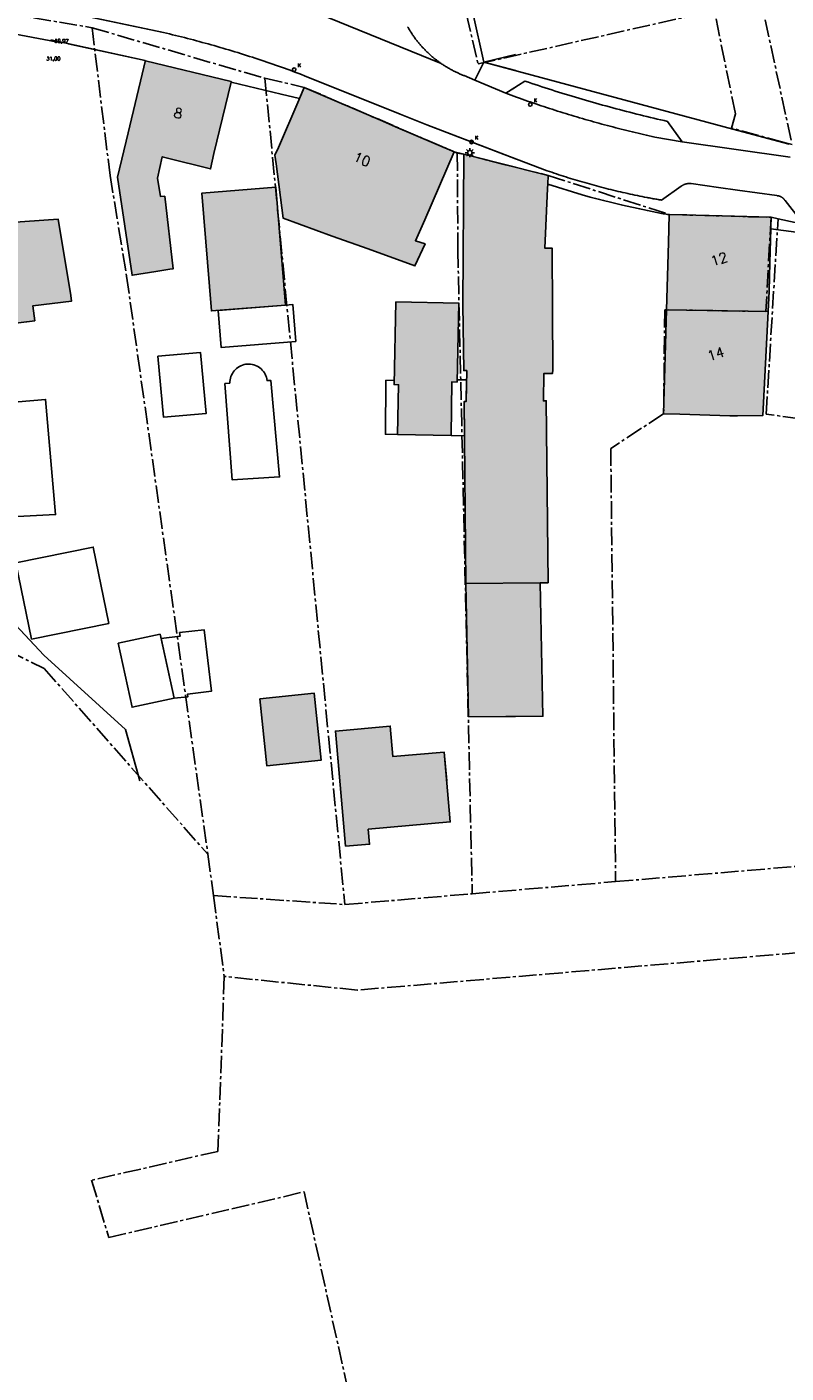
# Model space of a CAD drawing. Header units: metres. Extents: x 202952 to 203755, y 348879 to 349702.
# Tile 69 of 82: x 203400 to 203462, y 349247 to 349356. Entities that reach past the tile are written whole.
import ezdxf
from ezdxf.enums import TextEntityAlignment as Align

# ---------------------------------------------------------------- set-up
doc = ezdxf.new("R2010")
doc.units = ezdxf.units.M
doc.linetypes.add('1-200 CENTER', pattern=[4.28625, 2.8575, -0.47625, 0.47625, -0.47625])
for name, color, linetype in [('bgt.onbegroeidterreindeel', 252, 'Continuous'), ('PH-BEST-BEBOUWING', 1, 'Continuous'), ('PH-BEST-BEBOUWING-ARCERING', 254, 'Continuous'), ('PH-BEST-BEGROEIIING', 252, 'Continuous'), ('PH-BEST-HUISNUMMER', 7, 'Continuous'), ('PH-BEST-KADASTRALE-GRENS', 240, '1-200 CENTER'), ('PH-BEST-KOLK', 8, 'Continuous'), ('PH-BEST-LICHTMAST-HANDHAVENB', 6, 'Continuous'), ('PH-BEST-WEGDEEL', 253, 'Continuous'), ('PH-INM-HOOGTE', 20, 'Continuous'), ('PH-INM-HOOGTEPUNT', 20, 'Continuous'), ('PH-INM-KANTVERHARDING', 253, 'Continuous')]:
    doc.layers.add(name, color=color, linetype=linetype)
doc.styles.add('ISO', font='ISO')
doc.styles.add('ROMANS', font='romans.shx')

# ---------------------------------------------------------------- blocks, each defined once
blk = doc.blocks.new('*U18')
blk.add_circle((0, 0), 0.142)
at = {"ltscale": 0.05, "style": 'ROMANS'}
blk.add_text('K', height=0.3, dxfattribs=at).set_placement((0.28, 0.19))
blk = doc.blocks.new('Lichtmast 2')
at = {"flags": 128}
for points in [[(-0.5, 0), (-0.25, 0)], [(-0.35, 0.35), (-0.18, 0.18)], [(0, 0.25), (0, 0.5)], [(0.18, 0.18), (0.35, 0.35)], [(0.25, 0), (0.5, 0)], [(-0.35, -0.35), (-0.18, -0.18)], [(0, -0.5), (0, -0.25)], [(0.18, -0.18), (0.35, -0.35)]]:
    blk.add_lwpolyline(points, dxfattribs=at)
blk.add_circle((0, 0), 0.25)
blk = doc.blocks.new('MARKER', base_point=(45, 10))
at = {"color": 0}
for radius in [0.35, 0.25]:
    blk.add_circle((45, 10), radius, dxfattribs=at)
at = {"color": 0, "style": 'ISO'}
blk.add_attdef('MARKER', (45.6, 10), '', height=0.9, dxfattribs=at)

msp = doc.modelspace()

# ---------------------------------------------------------------- hatches: boundary and pattern name
at = {"layer": 'PH-BEST-BEBOUWING-ARCERING'}
for points in [[(203407.703, 349344.077), (203408.58, 349347.66), (203409.86, 349352.991), (203409.967, 349353.434), (203409.98, 349353.49), (203416.94, 349351.82), (203416.926, 349351.762), (203415.54, 349345.99), (203415.269, 349344.732), (203411.657, 349345.639), (203411.345, 349345.717), (203410.948, 349343.989), (203411.199, 349342.507), (203411.545, 349342.519), (203412.237, 349336.632), (203411.953, 349336.594), (203410.835, 349336.419), (203408.945, 349336.124), (203408.895, 349336.116)], [(203391.944, 349347.702), (203391.703, 349351.143), (203391.64, 349352.04), (203392.528, 349352.102), (203398.89, 349352.55), (203399.208, 349348.011), (203398.112, 349347.933), (203398.647, 349340.351), (203402.916, 349340.652), (203403.92, 349334.473), (203403.994, 349334.022), (203400.858, 349333.643), (203401.005, 349332.42), (203393.677, 349331.534), (203393.529, 349332.757), (203393.166, 349336.038), (203392.131, 349345.409), (203392.06, 349346.05)], [(203432.639, 349340.605), (203431.889, 349338.914), (203432.666, 349338.656), (203431.845, 349336.862), (203428.044, 349338.24), (203425.141, 349339.292), (203421.166, 349340.733), (203420.583, 349345.135), (203420.49, 349345.84), (203420.764, 349346.477), (203422.414, 349350.314), (203422.471, 349350.447), (203422.86, 349351.35), (203429.252, 349348.595), (203430.27, 349348.156), (203433.554, 349346.742), (203435.02, 349346.11)], [(203421.331, 349333.692), (203415.331, 349333.212), (203414.566, 349342.774), (203420.565, 349343.254)], [(203430.154, 349327.238), (203430.295, 349333.944), (203435.392, 349333.837), (203435.257, 349327.444), (203434.834, 349327.453), (203434.784, 349323.106), (203430.435, 349323.198), (203430.52, 349327.23)], [(203419.268, 349301.768), (203423.662, 349302.228), (203424.233, 349296.769), (203419.84, 349296.309)]]:
    msp.add_hatch(color=256, dxfattribs=at).paths.add_polyline_path(points, flags=17)
for points in [[(203442.496, 349325.927), (203442.266, 349325.921), (203442.304, 349328.143), (203443.008, 349328.144), (203443.017, 349328.438), (203443.013, 349333.289), (203442.965, 349338.31), (203442.38, 349338.32), (203442.601, 349343.145), (203442.617, 349343.488), (203442.65, 349344.21), (203441.583, 349344.477), (203435.82, 349345.92), (203435.731, 349333.713), (203435.808, 349328.381), (203436.043, 349328.383), (203435.991, 349325.86), (203435.832, 349325.862), (203435.976, 349311.104), (203442.014, 349311.163), (203442.639, 349311.169)], [(203435.976, 349311.104), (203435.832, 349325.862), (203435.991, 349325.86), (203436.043, 349328.383), (203435.808, 349328.381), (203435.731, 349333.713), (203435.82, 349345.92), (203441.583, 349344.477), (203442.65, 349344.21), (203442.617, 349343.488), (203442.601, 349343.145), (203442.38, 349338.32), (203442.965, 349338.31), (203443.013, 349333.289), (203443.017, 349328.438), (203443.008, 349328.144), (203442.304, 349328.143), (203442.266, 349325.921), (203442.496, 349325.927), (203442.639, 349311.169), (203442.014, 349311.163)], [(203452.26, 349333.303), (203452.416, 349338.774), (203452.479, 349341.007), (203452.48, 349341.04), (203455.709, 349340.95), (203457.76, 349340.893), (203460.74, 349340.81), (203460.717, 349340.001), (203460.714, 349339.885), (203460.636, 349337.14), (203460.57, 349334.81), (203460.49, 349333.172)], [(203430.154, 349327.238), (203430.295, 349333.944), (203435.392, 349333.837), (203435.257, 349327.444), (203434.834, 349327.453), (203434.784, 349323.106), (203430.435, 349323.198), (203430.52, 349327.23)], [(203458.02, 349324.7), (203457.383, 349324.718), (203453.34, 349324.833), (203452.02, 349324.87), (203452.26, 349333.303), (203460.49, 349333.172), (203460.079, 349324.739)], [(203442.014, 349311.163), (203435.976, 349311.104), (203436.192, 349300.308), (203442.229, 349300.344)], [(203442.014, 349311.163), (203442.229, 349300.344), (203436.192, 349300.308), (203435.976, 349311.104)], [(203419.268, 349301.768), (203423.662, 349302.228), (203424.233, 349296.769), (203419.84, 349296.309)], [(203434.213, 349297.436), (203430.053, 349297.068), (203429.835, 349299.54), (203425.392, 349299.147), (203426.219, 349289.795), (203428.17, 349289.968), (203428.063, 349291.184), (203434.714, 349291.772)], [(203426.219, 349289.795), (203425.392, 349299.147), (203429.835, 349299.54), (203430.053, 349297.068), (203434.213, 349297.436), (203434.714, 349291.772), (203428.063, 349291.184), (203428.17, 349289.968)]]:
    msp.add_hatch(color=256, dxfattribs=at).paths.add_polyline_path(points)

# ---------------------------------------------------------------- linework, layer by layer
at = {"layer": 'bgt.onbegroeidterreindeel'}
for p, q in [((203402.916, 349340.652), (203402.791, 349340.643)), ((203403.92, 349334.473), (203402.916, 349340.652)), ((203403.994, 349334.022), (203403.92, 349334.473)), ((203400.858, 349333.643), (203403.994, 349334.022)), ((203401.005, 349332.42), (203400.858, 349333.643)), ((203393.677, 349331.534), (203401.005, 349332.42)), ((203401.735, 349305.285), (203395.179, 349312.305)), ((203408.357, 349299.259), (203401.735, 349305.285)), ((203409.541, 349295.104), (203408.357, 349299.259))]:
    msp.add_line(p, q, dxfattribs=at)
for points in [[(203403.719, 349354.887), (203409.949, 349353.534), (203409.98, 349353.49), (203409.967, 349353.434), (203409.86, 349352.991), (203408.58, 349347.66), (203407.703, 349344.077), (203408.895, 349336.116), (203408.945, 349336.124), (203410.835, 349336.419), (203411.953, 349336.594), (203412.237, 349336.632), (203411.545, 349342.519), (203411.199, 349342.507), (203410.948, 349343.989), (203411.345, 349345.717), (203411.657, 349345.639), (203415.269, 349344.732), (203415.54, 349345.99), (203416.926, 349351.762), (203420.991, 349350.793), (203422.471, 349350.447), (203422.414, 349350.314), (203420.764, 349346.477), (203420.49, 349345.84), (203420.583, 349345.135), (203421.166, 349340.733), (203425.141, 349339.292), (203428.044, 349338.24), (203431.845, 349336.862), (203432.666, 349338.656), (203431.889, 349338.914), (203432.639, 349340.605), (203435.02, 349346.11), (203435.82, 349345.92), (203435.731, 349333.713), (203435.808, 349328.381), (203436.043, 349328.383), (203435.991, 349325.86), (203435.832, 349325.862), (203435.976, 349311.104), (203436.192, 349300.308), (203440, 349300.331)], [(203395.179, 349312.305), (203401.735, 349305.285), (203408.357, 349299.259), (203409.541, 349295.104)], [(203434.419, 349295.104), (203434.213, 349297.436), (203430.053, 349297.068), (203429.835, 349299.54), (203425.392, 349299.147), (203425.75, 349295.104)]]:
    msp.add_lwpolyline(points, dxfattribs=at)
for points in [[(203421.331, 349333.692), (203420.565, 349343.254), (203414.566, 349342.774), (203415.331, 349333.212), (203421.331, 349333.692)], [(203430.154, 349327.238), (203430.52, 349327.23), (203430.435, 349323.198), (203434.784, 349323.106), (203434.834, 349327.453), (203435.257, 349327.444), (203435.392, 349333.837), (203430.295, 349333.944), (203430.154, 349327.238)], [(203416.839, 349327.357), (203416.434, 349327.322), (203417.015, 349319.53), (203420.859, 349319.759), (203420.154, 349327.587), (203419.854, 349327.569), (203419.832, 349327.703), (203419.798, 349327.834), (203419.753, 349327.962), (203419.697, 349328.085), (203419.629, 349328.203), (203419.551, 349328.314), (203419.464, 349328.418), (203419.368, 349328.513), (203419.263, 349328.6), (203419.152, 349328.677), (203419.033, 349328.743), (203418.91, 349328.799), (203418.782, 349328.843), (203418.65, 349328.876), (203418.516, 349328.897), (203418.381, 349328.905), (203418.245, 349328.902), (203418.11, 349328.886), (203417.978, 349328.859), (203417.848, 349328.819), (203417.722, 349328.769), (203417.601, 349328.707), (203417.487, 349328.634), (203417.379, 349328.552), (203417.279, 349328.46), (203417.188, 349328.36), (203417.106, 349328.252), (203417.034, 349328.137), (203416.973, 349328.016), (203416.923, 349327.89), (203416.884, 349327.76), (203416.857, 349327.627), (203416.842, 349327.493), (203416.839, 349327.357)], [(203398.391, 349325.725), (203399.096, 349316.522), (203402.692, 349316.698), (203401.881, 349326.042), (203398.391, 349325.725)], [(203419.268, 349301.768), (203419.84, 349296.309), (203424.233, 349296.769), (203423.662, 349302.228), (203419.268, 349301.768)]]:
    msp.add_lwpolyline(points, close=True, dxfattribs=at)
at = {"layer": 'PH-BEST-BEBOUWING'}
for points in [[(203407.703, 349344.077), (203408.58, 349347.66), (203409.86, 349352.991), (203409.967, 349353.434), (203409.98, 349353.49), (203416.94, 349351.82), (203416.926, 349351.762), (203415.54, 349345.99), (203415.269, 349344.732), (203411.657, 349345.639), (203411.345, 349345.717), (203410.948, 349343.989), (203411.199, 349342.507), (203411.545, 349342.519), (203412.237, 349336.632), (203411.953, 349336.594), (203410.835, 349336.419), (203408.945, 349336.124), (203408.895, 349336.116), (203407.703, 349344.077)], [(203391.944, 349347.702), (203391.703, 349351.143), (203391.64, 349352.04), (203392.528, 349352.102), (203398.89, 349352.55), (203399.208, 349348.011), (203398.112, 349347.933), (203398.647, 349340.351), (203402.916, 349340.652), (203403.92, 349334.473), (203403.994, 349334.022), (203400.858, 349333.643), (203401.005, 349332.42), (203393.677, 349331.534), (203393.529, 349332.757), (203393.166, 349336.038), (203392.131, 349345.409), (203392.06, 349346.05), (203391.944, 349347.702)], [(203432.639, 349340.605), (203431.889, 349338.914), (203432.666, 349338.656), (203431.845, 349336.862), (203428.044, 349338.24), (203425.141, 349339.292), (203421.166, 349340.733), (203420.583, 349345.135), (203420.49, 349345.84), (203420.764, 349346.477), (203422.414, 349350.314), (203422.471, 349350.447), (203422.86, 349351.35), (203429.252, 349348.595), (203430.27, 349348.156), (203433.554, 349346.742), (203435.02, 349346.11), (203432.639, 349340.605)], [(203435.976, 349311.104), (203435.832, 349325.862), (203435.991, 349325.86), (203436.043, 349328.383), (203435.808, 349328.381), (203435.731, 349333.713), (203435.82, 349345.92), (203441.583, 349344.477), (203442.65, 349344.21), (203442.617, 349343.488), (203442.601, 349343.145), (203442.38, 349338.32), (203442.965, 349338.31), (203443.013, 349333.289), (203443.017, 349328.438), (203443.008, 349328.144), (203442.304, 349328.143), (203442.266, 349325.921), (203442.496, 349325.927), (203442.639, 349311.169), (203442.014, 349311.163), (203435.976, 349311.104)], [(203435.976, 349311.104), (203435.832, 349325.862), (203435.991, 349325.86), (203436.043, 349328.383), (203435.808, 349328.381), (203435.731, 349333.713), (203435.82, 349345.92), (203441.583, 349344.477), (203442.65, 349344.21), (203442.617, 349343.488), (203442.601, 349343.145), (203442.38, 349338.32), (203442.965, 349338.31), (203443.013, 349333.289), (203443.017, 349328.438), (203443.008, 349328.144), (203442.304, 349328.143), (203442.266, 349325.921), (203442.496, 349325.927), (203442.639, 349311.169), (203442.014, 349311.163), (203435.976, 349311.104)], [(203421.331, 349333.692), (203415.331, 349333.212), (203414.566, 349342.774), (203420.565, 349343.254), (203421.331, 349333.692)], [(203452.26, 349333.303), (203452.416, 349338.774), (203452.479, 349341.007), (203452.48, 349341.04), (203455.709, 349340.95), (203457.76, 349340.893), (203460.74, 349340.81), (203460.717, 349340.001), (203460.714, 349339.885), (203460.636, 349337.14), (203460.57, 349334.81), (203460.49, 349333.172), (203452.26, 349333.303)], [(203415.878, 349333.256), (203421.331, 349333.692), (203421.929, 349333.74), (203422.169, 349330.742), (203416.118, 349330.258), (203415.878, 349333.256)], [(203430.154, 349327.238), (203430.295, 349333.944), (203435.392, 349333.837), (203435.257, 349327.444), (203434.834, 349327.453), (203434.784, 349323.106), (203430.435, 349323.198), (203430.52, 349327.23), (203430.154, 349327.238)], [(203430.154, 349327.238), (203430.295, 349333.944), (203435.392, 349333.837), (203435.257, 349327.444), (203434.834, 349327.453), (203434.784, 349323.106), (203430.435, 349323.198), (203430.52, 349327.23), (203430.154, 349327.238)], [(203458.02, 349324.7), (203457.383, 349324.718), (203453.34, 349324.833), (203452.02, 349324.87), (203452.26, 349333.303), (203460.49, 349333.172), (203460.079, 349324.739), (203458.02, 349324.7)], [(203411.001, 349329.552), (203414.441, 349329.856), (203414.897, 349324.898), (203411.457, 349324.594), (203411.001, 349329.552)], [(203416.839, 349327.357), (203416.842, 349327.493), (203416.857, 349327.627), (203416.884, 349327.76), (203416.923, 349327.89), (203416.973, 349328.016), (203417.034, 349328.137), (203417.106, 349328.252), (203417.188, 349328.36), (203417.279, 349328.46), (203417.379, 349328.552), (203417.487, 349328.634), (203417.601, 349328.707), (203417.722, 349328.769), (203417.848, 349328.819), (203417.978, 349328.859), (203418.11, 349328.886), (203418.245, 349328.902), (203418.381, 349328.905), (203418.516, 349328.897), (203418.65, 349328.876), (203418.782, 349328.843), (203418.91, 349328.799), (203419.033, 349328.743), (203419.152, 349328.677), (203419.263, 349328.6), (203419.368, 349328.513), (203419.464, 349328.418), (203419.551, 349328.314), (203419.629, 349328.203), (203419.697, 349328.085), (203419.753, 349327.962), (203419.798, 349327.834), (203419.832, 349327.703), (203419.854, 349327.569), (203420.154, 349327.587), (203420.859, 349319.759), (203417.015, 349319.53), (203416.434, 349327.322), (203416.839, 349327.357)], [(203430.161, 349327.592), (203430.154, 349327.238), (203430.52, 349327.23), (203430.435, 349323.198), (203429.455, 349323.219), (203429.48, 349327.583), (203430.161, 349327.592)], [(203434.784, 349323.106), (203434.834, 349327.453), (203435.257, 349327.444), (203435.261, 349327.624), (203436.027, 349327.618), (203435.991, 349325.86), (203435.832, 349325.862), (203435.859, 349323.085), (203434.784, 349323.106)], [(203398.391, 349325.725), (203401.881, 349326.042), (203402.692, 349316.698), (203399.096, 349316.522), (203398.391, 349325.725)], [(203399.481, 349312.792), (203405.744, 349314.07), (203407.008, 349307.877), (203400.744, 349306.599), (203399.481, 349312.792)], [(203442.014, 349311.163), (203442.229, 349300.344), (203436.192, 349300.308), (203435.976, 349311.104), (203442.014, 349311.163)], [(203442.014, 349311.163), (203442.229, 349300.344), (203436.192, 349300.308), (203435.976, 349311.104), (203442.014, 349311.163)], [(203407.772, 349306.259), (203411.176, 349307), (203412.304, 349301.817), (203408.9, 349301.076), (203407.772, 349306.259)], [(203411.253, 349306.647), (203412.806, 349306.841), (203412.759, 349307.127), (203414.736, 349307.361), (203415.349, 349302.379), (203413.39, 349302.13), (203413.414, 349301.918), (203412.304, 349301.817), (203411.253, 349306.647)], [(203419.268, 349301.768), (203423.662, 349302.228), (203424.233, 349296.769), (203419.84, 349296.309), (203419.268, 349301.768)], [(203419.268, 349301.768), (203423.662, 349302.228), (203424.233, 349296.769), (203419.84, 349296.309), (203419.268, 349301.768)], [(203426.219, 349289.795), (203425.392, 349299.147), (203429.835, 349299.54), (203430.053, 349297.068), (203434.213, 349297.436), (203434.714, 349291.772), (203428.063, 349291.184), (203428.17, 349289.968), (203426.219, 349289.795)], [(203426.219, 349289.795), (203425.392, 349299.147), (203429.835, 349299.54), (203430.053, 349297.068), (203434.213, 349297.436), (203434.714, 349291.772), (203428.063, 349291.184), (203428.17, 349289.968), (203426.219, 349289.795)]]:
    msp.add_lwpolyline(points, close=True, dxfattribs=at)
at = {"layer": 'PH-BEST-BEGROEIIING'}
msp.add_lwpolyline([(203440, 349352.704), (203437.43, 349353.393), (203440, 349354.004)], dxfattribs=at)
at = {"layer": 'PH-BEST-KADASTRALE-GRENS', "ltscale": 0.5}
for p, q in [((203462.365, 349347.059), (203459.906, 349358.431)), ((203436.023, 349357.264), (203436.97, 349353.251)), ((203436.97, 349353.251), (203456.132, 349357.578)), ((203405.648, 349356.188), (203419.675, 349352.082)), ((203419.675, 349352.082), (203426.156, 349285.073)), ((203419.675, 349352.082), (203426.156, 349285.073)), ((203461.783, 349346.883), (203462.442, 349346.702)), ((203460.74, 349340.81), (203461.297, 349340.685)), ((203415.047, 349289.145), (203415.497, 349285.8)), ((203415.047, 349289.145), (203415.497, 349285.8)), ((203448.121, 349286.928), (203465.123, 349288.364)), ((203436.493, 349285.945), (203448.121, 349286.928)), ((203436.493, 349285.945), (203448.121, 349286.928)), ((203415.497, 349285.8), (203426.156, 349285.073)), ((203415.497, 349285.8), (203426.156, 349285.073)), ((203415.497, 349285.8), (203416.378, 349279.238)), ((203426.156, 349285.073), (203436.493, 349285.945)), ((203426.156, 349285.073), (203436.493, 349285.945))]:
    msp.add_line(p, q, dxfattribs=at)
for points in [[(203390.907, 349357.521), (203398.791, 349357.343), (203405.648, 349356.188)], [(203461.783, 349346.883), (203457.533, 349348.047), (203457.837, 349349.207), (203456.132, 349357.578)], [(203405.648, 349356.188), (203407.112, 349344.212), (203408.456, 349336.048), (203415.047, 349289.145)], [(203405.648, 349356.188), (203407.112, 349344.212), (203408.456, 349336.048), (203415.047, 349289.145)], [(203419.675, 349352.082), (203422.86, 349351.35), (203435.282, 349346.011)], [(203435.282, 349346.011), (203435.322, 349338.148), (203436.493, 349285.945)], [(203435.282, 349346.011), (203435.322, 349338.148), (203436.493, 349285.945)], [(203435.282, 349346.011), (203435.82, 349345.92), (203442.65, 349344.21), (203452.48, 349341.04), (203460.74, 349340.81)], [(203460.74, 349340.81), (203460.308, 349333.175), (203452.109, 349333.305), (203452.02, 349324.87), (203447.728, 349322.07), (203448.121, 349286.928)], [(203465.123, 349288.364), (203465.238, 349324.175), (203460.339, 349324.85), (203461.297, 349340.685)], [(203461.297, 349340.685), (203474.732, 349337.908), (203480.157, 349337.011)], [(203396.868, 349306.632), (203401.777, 349304.211), (203415.047, 349289.145)], [(203396.868, 349306.632), (203401.777, 349304.211), (203415.047, 349289.145)], [(203415.657, 349219.206), (203427.1, 349221.214), (203474.873, 349231.286), (203492.717, 349236.157), (203489.664, 349239.188), (203485.896, 349249.483), (203471.94, 349280.344), (203465.186, 349281.357), (203427.182, 349278.132), (203416.378, 349279.238)], [(203416.378, 349279.238), (203415.865, 349265.054), (203405.62, 349262.708), (203407.011, 349258.066)], [(203407.011, 349258.066), (203417.004, 349260.386), (203422.859, 349261.778), (203431.311, 349223.511), (203425.711, 349222.164), (203415.501, 349220.002)]]:
    msp.add_lwpolyline(points, dxfattribs=at)
at = {"layer": 'PH-BEST-WEGDEEL'}
for points in [[(203431.249, 349356.271), (203431.284, 349356.21), (203431.319, 349356.149), (203431.355, 349356.088), (203431.391, 349356.028), (203431.427, 349355.968), (203431.464, 349355.908), (203431.502, 349355.848), (203431.54, 349355.789), (203431.579, 349355.73), (203431.618, 349355.671), (203431.657, 349355.613), (203431.697, 349355.555), (203431.737, 349355.497), (203431.778, 349355.44), (203431.819, 349355.383), (203431.861, 349355.326), (203431.903, 349355.27), (203431.946, 349355.214), (203431.989, 349355.158), (203432.032, 349355.102), (203432.076, 349355.047), (203432.12, 349354.992), (203432.165, 349354.938), (203432.21, 349354.884), (203432.256, 349354.83), (203432.302, 349354.777), (203432.348, 349354.724), (203432.395, 349354.671), (203432.442, 349354.619), (203432.49, 349354.567), (203432.538, 349354.516), (203432.587, 349354.465), (203432.636, 349354.414), (203432.685, 349354.364), (203432.735, 349354.314), (203432.785, 349354.264), (203432.835, 349354.215), (203432.886, 349354.166), (203432.937, 349354.118), (203432.989, 349354.07), (203433.041, 349354.023), (203433.093, 349353.976), (203433.146, 349353.929), (203433.199, 349353.883), (203433.252, 349353.837), (203433.306, 349353.791), (203433.36, 349353.746), (203433.415, 349353.702), (203433.47, 349353.658), (203433.525, 349353.614), (203433.58, 349353.571), (203433.636, 349353.528), (203433.692, 349353.486), (203433.749, 349353.444), (203433.806, 349353.402), (203433.863, 349353.361), (203433.921, 349353.32), (203433.979, 349353.28), (203421.538, 349358.333)], [(203421.538, 349358.333), (203433.979, 349353.28), (203434.037, 349353.241), (203434.095, 349353.202), (203434.154, 349353.163), (203434.213, 349353.125), (203434.272, 349353.087), (203434.332, 349353.049), (203434.392, 349353.012), (203434.452, 349352.976), (203434.513, 349352.94), (203434.574, 349352.905), (203434.635, 349352.87), (203434.696, 349352.835), (203434.758, 349352.801), (203434.82, 349352.767), (203434.882, 349352.734), (203434.944, 349352.701), (203435.007, 349352.669), (203435.07, 349352.638), (203435.134, 349352.607), (203435.197, 349352.577), (203435.261, 349352.547), (203435.325, 349352.517), (203435.389, 349352.488), (203435.453, 349352.459), (203435.518, 349352.431), (203435.583, 349352.404), (203435.648, 349352.377), (203435.713, 349352.351), (203435.778, 349352.325), (203435.844, 349352.299), (203436.692, 349351.938), (203439.215, 349350.866), (203439.435, 349350.786), (203439.654, 349350.706), (203439.874, 349350.627), (203440, 349350.582)], [(203421.538, 349358.333), (203433.979, 349353.28), (203434.037, 349353.241), (203434.095, 349353.202), (203434.154, 349353.163), (203434.213, 349353.125), (203434.272, 349353.087), (203434.332, 349353.049), (203434.392, 349353.012), (203434.452, 349352.976), (203434.513, 349352.94), (203434.574, 349352.905), (203434.635, 349352.87), (203434.696, 349352.835), (203434.758, 349352.801), (203434.82, 349352.767), (203434.882, 349352.734), (203434.944, 349352.701), (203435.007, 349352.669), (203435.07, 349352.638), (203435.134, 349352.607), (203435.197, 349352.577), (203435.261, 349352.547), (203435.325, 349352.517), (203435.389, 349352.488), (203435.453, 349352.459), (203435.518, 349352.431), (203435.583, 349352.404), (203435.648, 349352.377), (203435.713, 349352.351), (203435.778, 349352.325), (203435.844, 349352.299), (203436.692, 349351.938), (203439.215, 349350.866), (203439.435, 349350.786), (203439.654, 349350.706), (203439.874, 349350.627), (203440.094, 349350.548), (203440.314, 349350.47), (203440.534, 349350.392), (203440.755, 349350.315), (203440.975, 349350.239), (203441.196, 349350.163), (203441.417, 349350.088), (203441.639, 349350.013), (203441.86, 349349.938), (203442.082, 349349.864), (203442.304, 349349.791), (203442.526, 349349.718), (203442.748, 349349.646), (203442.97, 349349.574), (203443.193, 349349.503), (203443.415, 349349.432), (203443.638, 349349.362), (203443.861, 349349.293), (203444.084, 349349.224), (203444.307, 349349.156), (203444.531, 349349.088), (203444.755, 349349.02), (203444.979, 349348.953), (203445.203, 349348.887), (203445.427, 349348.821), (203445.651, 349348.756), (203445.876, 349348.692), (203446.1, 349348.628), (203446.325, 349348.564), (203446.55, 349348.501), (203446.775, 349348.439), (203447, 349348.377), (203447.226, 349348.316), (203447.452, 349348.255), (203447.677, 349348.195), (203447.903, 349348.135), (203448.129, 349348.076), (203448.356, 349348.017), (203448.582, 349347.959), (203448.809, 349347.901), (203449.035, 349347.844), (203449.262, 349347.788), (203449.489, 349347.732), (203449.716, 349347.677), (203449.943, 349347.623), (203450.17, 349347.569), (203450.398, 349347.515), (203450.625, 349347.462), (203450.853, 349347.409), (203451.08, 349347.357), (203451.308, 349347.306), (203453.51, 349346.929), (203462.271, 349345.692)], [(203402.692, 349357.636), (203411.452, 349355.796), (203411.695, 349355.739), (203411.938, 349355.681), (203412.18, 349355.623), (203412.422, 349355.564), (203412.664, 349355.504), (203412.906, 349355.443), (203413.148, 349355.382), (203413.39, 349355.32), (203413.631, 349355.257), (203413.872, 349355.194), (203414.113, 349355.13), (203414.354, 349355.065), (203414.594, 349355), (203414.835, 349354.934), (203415.075, 349354.867), (203415.315, 349354.8), (203415.555, 349354.732), (203415.795, 349354.664), (203416.035, 349354.595), (203416.274, 349354.525), (203416.513, 349354.454), (203416.752, 349354.382), (203416.991, 349354.31), (203417.229, 349354.237), (203417.467, 349354.164), (203417.705, 349354.09), (203417.943, 349354.015), (203418.181, 349353.94), (203418.419, 349353.864), (203418.656, 349353.787), (203418.893, 349353.71), (203419.13, 349353.632), (203419.366, 349353.553), (203419.603, 349353.474), (203419.839, 349353.394), (203420.075, 349353.313), (203420.311, 349353.232), (203420.546, 349353.15), (203420.781, 349353.067), (203421.016, 349352.984), (203421.251, 349352.9), (203421.486, 349352.816), (203421.72, 349352.731), (203421.954, 349352.645), (203422.188, 349352.558), (203422.422, 349352.471), (203422.655, 349352.383), (203422.888, 349352.294), (203430.658, 349349.164), (203432.797, 349348.303), (203440.074, 349345.536), (203442.561, 349344.589), (203442.75, 349344.524), (203442.939, 349344.459), (203443.129, 349344.395), (203443.319, 349344.331), (203443.509, 349344.268), (203443.699, 349344.206), (203443.889, 349344.145), (203444.08, 349344.084), (203444.271, 349344.024), (203444.462, 349343.964), (203444.653, 349343.905), (203444.845, 349343.847), (203445.037, 349343.79), (203445.229, 349343.733), (203445.421, 349343.677), (203445.613, 349343.622), (203445.805, 349343.567), (203445.998, 349343.513), (203446.191, 349343.459), (203446.384, 349343.406), (203446.577, 349343.354), (203446.77, 349343.303), (203446.964, 349343.252), (203447.158, 349343.202), (203447.352, 349343.153), (203447.546, 349343.104), (203447.74, 349343.056), (203447.935, 349343.009), (203448.129, 349342.962), (203448.324, 349342.916), (203448.519, 349342.871), (203448.714, 349342.826), (203448.909, 349342.782), (203449.104, 349342.739), (203449.3, 349342.696), (203449.495, 349342.654), (203449.691, 349342.613), (203449.887, 349342.572), (203450.083, 349342.532), (203450.279, 349342.493), (203450.476, 349342.455), (203450.672, 349342.417), (203450.773, 349342.397), (203450.875, 349342.378), (203450.976, 349342.359), (203451.078, 349342.34), (203451.179, 349342.322), (203451.281, 349342.304), (203451.376, 349342.287), (203451.472, 349342.27), (203451.567, 349342.253), (203451.663, 349342.236), (203451.758, 349342.22), (203451.854, 349342.204), (203453.452, 349343.333), (203453.475, 349343.35), (203453.498, 349343.366), (203453.521, 349343.381), (203453.545, 349343.396), (203453.569, 349343.41), (203453.593, 349343.423), (203453.618, 349343.436), (203453.643, 349343.448), (203453.668, 349343.46), (203453.694, 349343.471), (203453.72, 349343.481), (203453.746, 349343.49), (203453.772, 349343.499), (203453.799, 349343.507), (203453.826, 349343.515), (203453.853, 349343.522), (203453.88, 349343.528), (203453.908, 349343.533), (203453.936, 349343.537), (203453.963, 349343.541), (203453.991, 349343.544), (203454.019, 349343.546), (203454.046, 349343.548), (203454.074, 349343.549), (203454.102, 349343.549), (203454.13, 349343.549), (203454.158, 349343.548), (203454.186, 349343.546), (203454.213, 349343.543), (203454.241, 349343.54), (203456.465, 349343.23), (203458.003, 349343.015), (203461.214, 349342.567), (203461.236, 349342.565), (203461.258, 349342.562), (203461.28, 349342.559), (203461.302, 349342.555), (203461.324, 349342.55), (203461.346, 349342.545), (203461.367, 349342.54), (203461.389, 349342.534), (203461.41, 349342.527), (203461.431, 349342.52), (203461.452, 349342.512), (203461.473, 349342.504), (203461.493, 349342.495), (203461.513, 349342.486), (203461.533, 349342.476), (203461.553, 349342.466), (203461.572, 349342.455), (203461.591, 349342.443), (203461.61, 349342.431), (203461.629, 349342.419), (203461.647, 349342.406), (203461.665, 349342.393), (203461.682, 349342.379), (203461.699, 349342.365), (203461.716, 349342.35), (203461.732, 349342.335), (203461.748, 349342.32), (203461.764, 349342.304), (203461.779, 349342.288), (203461.794, 349342.271), (203461.809, 349342.254), (203461.823, 349342.237), (203461.836, 349342.219), (203461.849, 349342.201), (203461.861, 349342.182), (203461.873, 349342.163), (203463.108, 349340.576)], [(203463.108, 349340.576), (203461.873, 349342.163), (203461.861, 349342.182), (203461.849, 349342.201), (203461.836, 349342.219), (203461.823, 349342.237), (203461.809, 349342.254), (203461.794, 349342.271), (203461.779, 349342.288), (203461.764, 349342.304), (203461.748, 349342.32), (203461.732, 349342.335), (203461.716, 349342.35), (203461.699, 349342.365), (203461.682, 349342.379), (203461.665, 349342.393), (203461.647, 349342.406), (203461.629, 349342.419), (203461.61, 349342.431), (203461.591, 349342.443), (203461.572, 349342.455), (203461.553, 349342.466), (203461.533, 349342.476), (203461.513, 349342.486), (203461.493, 349342.495), (203461.473, 349342.504), (203461.452, 349342.512), (203461.431, 349342.52), (203461.41, 349342.527), (203461.389, 349342.534), (203461.367, 349342.54), (203461.346, 349342.545), (203461.324, 349342.55), (203461.302, 349342.555), (203461.28, 349342.559), (203461.258, 349342.562), (203461.236, 349342.565), (203461.214, 349342.567), (203458.003, 349343.015), (203456.465, 349343.23), (203454.241, 349343.54), (203454.213, 349343.543), (203454.186, 349343.546), (203454.158, 349343.548), (203454.13, 349343.549), (203454.102, 349343.549), (203454.074, 349343.549), (203454.046, 349343.548), (203454.019, 349343.546), (203453.991, 349343.544), (203453.963, 349343.541), (203453.936, 349343.537), (203453.908, 349343.533), (203453.88, 349343.528), (203453.853, 349343.522), (203453.826, 349343.515), (203453.799, 349343.507), (203453.772, 349343.499), (203453.746, 349343.49), (203453.72, 349343.481), (203453.694, 349343.471), (203453.668, 349343.46), (203453.643, 349343.448), (203453.618, 349343.436), (203453.593, 349343.423), (203453.569, 349343.41), (203453.545, 349343.396), (203453.521, 349343.381), (203453.498, 349343.366), (203453.475, 349343.35), (203453.452, 349343.333), (203451.854, 349342.204), (203451.758, 349342.22), (203451.663, 349342.236), (203451.567, 349342.253), (203451.472, 349342.27), (203451.376, 349342.287), (203451.281, 349342.304), (203451.179, 349342.322), (203451.078, 349342.34), (203450.976, 349342.359), (203450.875, 349342.378), (203450.773, 349342.397), (203450.672, 349342.417), (203450.476, 349342.455), (203450.279, 349342.493), (203450.083, 349342.532), (203449.887, 349342.572), (203449.691, 349342.613), (203449.495, 349342.654), (203449.3, 349342.696), (203449.104, 349342.739), (203448.909, 349342.782), (203448.714, 349342.826), (203448.519, 349342.871), (203448.324, 349342.916), (203448.129, 349342.962), (203447.935, 349343.009), (203447.74, 349343.056), (203447.546, 349343.104), (203447.352, 349343.153), (203447.158, 349343.202), (203446.964, 349343.252), (203446.77, 349343.303), (203446.577, 349343.354), (203446.384, 349343.406), (203446.191, 349343.459), (203445.998, 349343.513), (203445.805, 349343.567), (203445.613, 349343.622), (203445.421, 349343.677), (203445.229, 349343.733), (203445.037, 349343.79), (203444.845, 349343.847), (203444.653, 349343.905), (203444.462, 349343.964), (203444.271, 349344.024), (203444.08, 349344.084), (203443.889, 349344.145), (203443.699, 349344.206), (203443.509, 349344.268), (203443.319, 349344.331), (203443.129, 349344.395), (203442.939, 349344.459), (203442.75, 349344.524), (203442.561, 349344.589), (203440.074, 349345.536), (203432.797, 349348.303), (203430.658, 349349.164), (203422.888, 349352.294), (203422.655, 349352.383), (203422.422, 349352.471), (203422.188, 349352.558), (203421.954, 349352.645), (203421.72, 349352.731), (203421.486, 349352.816), (203421.251, 349352.9), (203421.016, 349352.984), (203420.781, 349353.067), (203420.546, 349353.15), (203420.311, 349353.232), (203420.075, 349353.313), (203419.839, 349353.394), (203419.603, 349353.474), (203419.366, 349353.553), (203419.13, 349353.632), (203418.893, 349353.71), (203418.656, 349353.787), (203418.419, 349353.864), (203418.181, 349353.94), (203417.943, 349354.015), (203417.705, 349354.09), (203417.467, 349354.164), (203417.229, 349354.237), (203416.991, 349354.31), (203416.752, 349354.382), (203416.513, 349354.454), (203416.274, 349354.525), (203416.035, 349354.595), (203415.795, 349354.664), (203415.555, 349354.732), (203415.315, 349354.8), (203415.075, 349354.867), (203414.835, 349354.934), (203414.594, 349355), (203414.354, 349355.065), (203414.113, 349355.13), (203413.872, 349355.194), (203413.631, 349355.257), (203413.39, 349355.32), (203413.148, 349355.382), (203412.906, 349355.443), (203412.664, 349355.504), (203412.422, 349355.564), (203412.18, 349355.623), (203411.938, 349355.681), (203411.695, 349355.739), (203411.452, 349355.796), (203402.692, 349357.636)], [(203403.882, 349357.386), (203411.452, 349355.796), (203411.695, 349355.739), (203411.938, 349355.681), (203412.18, 349355.623), (203412.422, 349355.564), (203412.664, 349355.504), (203412.906, 349355.443), (203413.148, 349355.382), (203413.39, 349355.32), (203413.631, 349355.257), (203413.872, 349355.194), (203414.113, 349355.13), (203414.354, 349355.065), (203414.594, 349355), (203414.835, 349354.934), (203415.075, 349354.867), (203415.315, 349354.8), (203415.555, 349354.732), (203415.795, 349354.664), (203416.035, 349354.595), (203416.274, 349354.525), (203416.513, 349354.454), (203416.752, 349354.382), (203416.991, 349354.31), (203417.229, 349354.237), (203417.467, 349354.164), (203417.705, 349354.09), (203417.943, 349354.015), (203418.181, 349353.94), (203418.419, 349353.864), (203418.656, 349353.787), (203418.893, 349353.71), (203419.13, 349353.632), (203419.366, 349353.553), (203419.603, 349353.474), (203419.839, 349353.394), (203420.075, 349353.313), (203420.311, 349353.232), (203420.546, 349353.15), (203420.781, 349353.067), (203421.016, 349352.984), (203421.251, 349352.9), (203421.486, 349352.816), (203421.72, 349352.731), (203421.954, 349352.645), (203422.188, 349352.558), (203422.422, 349352.471), (203422.655, 349352.383), (203422.888, 349352.294), (203430.658, 349349.164), (203432.797, 349348.303), (203440, 349345.564)], [(203440, 349345.564), (203432.797, 349348.303), (203430.658, 349349.164), (203422.888, 349352.294), (203422.655, 349352.383), (203422.422, 349352.471), (203422.188, 349352.558), (203421.954, 349352.645), (203421.72, 349352.731), (203421.486, 349352.816), (203421.251, 349352.9), (203421.016, 349352.984), (203420.781, 349353.067), (203420.546, 349353.15), (203420.311, 349353.232), (203420.075, 349353.313), (203419.839, 349353.394), (203419.603, 349353.474), (203419.366, 349353.553), (203419.13, 349353.632), (203418.893, 349353.71), (203418.656, 349353.787), (203418.419, 349353.864), (203418.181, 349353.94), (203417.943, 349354.015), (203417.705, 349354.09), (203417.467, 349354.164), (203417.229, 349354.237), (203416.991, 349354.31), (203416.752, 349354.382), (203416.513, 349354.454), (203416.274, 349354.525), (203416.035, 349354.595), (203415.795, 349354.664), (203415.555, 349354.732), (203415.315, 349354.8), (203415.075, 349354.867), (203414.835, 349354.934), (203414.594, 349355), (203414.354, 349355.065), (203414.113, 349355.13), (203413.872, 349355.194), (203413.631, 349355.257), (203413.39, 349355.32), (203413.148, 349355.382), (203412.906, 349355.443), (203412.664, 349355.504), (203412.422, 349355.564), (203412.18, 349355.623), (203411.938, 349355.681), (203411.695, 349355.739), (203411.452, 349355.796), (203403.882, 349357.386)], [(203436.528, 349357.397), (203437.43, 349353.393), (203436.692, 349351.938), (203435.844, 349352.299), (203435.778, 349352.325), (203435.713, 349352.351), (203435.648, 349352.377), (203435.583, 349352.404), (203435.518, 349352.431), (203435.453, 349352.459), (203435.389, 349352.488), (203435.325, 349352.517), (203435.261, 349352.547), (203435.197, 349352.577), (203435.134, 349352.607), (203435.07, 349352.638), (203435.007, 349352.669), (203434.944, 349352.701), (203434.882, 349352.734), (203434.82, 349352.767), (203434.758, 349352.801), (203434.696, 349352.835), (203434.635, 349352.87), (203434.574, 349352.905), (203434.513, 349352.94), (203434.452, 349352.976), (203434.392, 349353.012), (203434.332, 349353.049), (203434.272, 349353.087), (203434.213, 349353.125), (203434.154, 349353.163), (203434.095, 349353.202), (203434.037, 349353.241), (203433.979, 349353.28), (203433.921, 349353.32), (203433.863, 349353.361), (203433.806, 349353.402), (203433.749, 349353.444), (203433.692, 349353.486), (203433.636, 349353.528), (203433.58, 349353.571), (203433.525, 349353.614), (203433.47, 349353.658), (203433.415, 349353.702), (203433.36, 349353.746), (203433.306, 349353.791), (203433.252, 349353.837), (203433.199, 349353.883), (203433.146, 349353.929), (203433.093, 349353.976), (203433.041, 349354.023), (203432.989, 349354.07), (203432.937, 349354.118), (203432.886, 349354.166), (203432.835, 349354.215), (203432.785, 349354.264), (203432.735, 349354.314), (203432.685, 349354.364), (203432.636, 349354.414), (203432.587, 349354.465), (203432.538, 349354.516), (203432.49, 349354.567), (203432.442, 349354.619), (203432.395, 349354.671), (203432.348, 349354.724), (203432.302, 349354.777), (203432.256, 349354.83), (203432.21, 349354.884), (203432.165, 349354.938), (203432.12, 349354.992), (203432.076, 349355.047), (203432.032, 349355.102), (203431.989, 349355.158), (203431.946, 349355.214), (203431.903, 349355.27), (203431.861, 349355.326), (203431.819, 349355.383), (203431.778, 349355.44), (203431.737, 349355.497), (203431.697, 349355.555), (203431.657, 349355.613), (203431.618, 349355.671), (203431.579, 349355.73), (203431.54, 349355.789), (203431.502, 349355.848), (203431.464, 349355.908), (203431.427, 349355.968), (203431.391, 349356.028), (203431.355, 349356.088), (203431.319, 349356.149), (203431.284, 349356.21), (203431.249, 349356.271)], [(203465.848, 349339.193), (203460.714, 349339.885), (203460.717, 349340.001), (203460.74, 349340.81), (203457.76, 349340.893), (203455.709, 349340.95), (203452.48, 349341.04), (203452.479, 349341.007), (203452.352, 349341.031), (203452.226, 349341.055), (203452.099, 349341.08), (203451.972, 349341.105), (203451.846, 349341.13), (203451.719, 349341.155), (203451.592, 349341.181), (203451.466, 349341.206), (203451.339, 349341.232), (203451.213, 349341.258), (203451.086, 349341.284), (203450.96, 349341.31), (203450.834, 349341.336), (203450.707, 349341.362), (203450.581, 349341.389), (203450.455, 349341.416), (203450.329, 349341.443), (203450.203, 349341.47), (203450.077, 349341.497), (203449.95, 349341.525), (203449.824, 349341.552), (203449.698, 349341.58), (203449.572, 349341.607), (203449.446, 349341.635), (203448.691, 349341.807), (203448.581, 349341.833), (203448.47, 349341.858), (203448.36, 349341.884), (203448.25, 349341.91), (203448.14, 349341.936), (203448.03, 349341.962), (203447.92, 349341.988), (203447.81, 349342.014), (203447.7, 349342.041), (203447.59, 349342.068), (203447.48, 349342.095), (203447.37, 349342.122), (203447.26, 349342.149), (203447.151, 349342.176), (203447.041, 349342.203), (203446.931, 349342.23), (203446.822, 349342.258), (203446.712, 349342.286), (203446.602, 349342.313), (203446.493, 349342.341), (203446.383, 349342.369), (203446.273, 349342.397), (203446.164, 349342.425), (203446.054, 349342.454), (203445.398, 349342.627), (203442.617, 349343.488), (203442.65, 349344.21), (203441.583, 349344.477), (203435.82, 349345.92), (203435.02, 349346.11), (203433.554, 349346.742), (203430.27, 349348.156), (203429.252, 349348.595), (203422.86, 349351.35), (203422.471, 349350.447), (203420.991, 349350.793), (203416.926, 349351.762), (203416.94, 349351.82), (203409.98, 349353.49), (203409.949, 349353.534), (203402.31, 349355.193)], [(203440, 349344.873), (203435.82, 349345.92), (203435.02, 349346.11), (203433.554, 349346.742), (203430.27, 349348.156), (203429.252, 349348.595), (203422.86, 349351.35), (203422.471, 349350.447), (203420.991, 349350.793), (203416.926, 349351.762), (203416.94, 349351.82), (203409.98, 349353.49), (203409.949, 349353.534), (203403.719, 349354.887)], [(203440, 349351.362), (203439.215, 349350.866), (203436.692, 349351.938), (203437.43, 349353.393), (203440, 349352.704)], [(203462.271, 349345.692), (203453.51, 349346.929), (203452.336, 349348.586), (203452.057, 349348.65), (203451.779, 349348.715), (203451.5, 349348.781), (203451.222, 349348.847), (203450.943, 349348.914), (203450.665, 349348.981), (203450.387, 349349.049), (203450.109, 349349.118), (203449.831, 349349.188), (203449.554, 349349.258), (203449.276, 349349.329), (203448.999, 349349.4), (203448.722, 349349.472), (203448.446, 349349.545), (203448.169, 349349.619), (203447.893, 349349.693), (203447.616, 349349.768), (203447.34, 349349.843), (203447.064, 349349.919), (203446.788, 349349.996), (203446.513, 349350.073), (203446.238, 349350.151), (203445.963, 349350.23), (203445.688, 349350.309), (203445.413, 349350.39), (203445.139, 349350.471), (203444.864, 349350.552), (203444.59, 349350.634), (203444.316, 349350.716), (203444.042, 349350.799), (203443.768, 349350.883), (203443.495, 349350.968), (203443.222, 349351.053), (203442.949, 349351.139), (203442.676, 349351.226), (203442.403, 349351.313), (203442.131, 349351.401), (203441.859, 349351.49), (203441.587, 349351.579), (203441.315, 349351.669), (203441.043, 349351.759), (203440.772, 349351.85), (203439.215, 349350.866), (203436.692, 349351.938), (203437.43, 349353.393), (203437.43, 349353.393), (203457.641, 349347.972), (203462.195, 349346.75)], [(203440, 349350.582), (203439.874, 349350.627), (203439.654, 349350.706), (203439.435, 349350.786), (203439.215, 349350.866), (203440, 349351.362)]]:
    msp.add_lwpolyline(points, dxfattribs=at)
msp.add_lwpolyline([(203439.215, 349350.866), (203440.772, 349351.85), (203441.043, 349351.759), (203441.315, 349351.669), (203441.587, 349351.579), (203441.859, 349351.49), (203442.131, 349351.401), (203442.403, 349351.313), (203442.676, 349351.226), (203442.949, 349351.139), (203443.222, 349351.053), (203443.495, 349350.968), (203443.768, 349350.883), (203444.042, 349350.799), (203444.316, 349350.716), (203444.59, 349350.634), (203444.864, 349350.552), (203445.139, 349350.471), (203445.413, 349350.39), (203445.688, 349350.309), (203445.963, 349350.23), (203446.238, 349350.151), (203446.513, 349350.073), (203446.788, 349349.996), (203447.064, 349349.919), (203447.34, 349349.843), (203447.616, 349349.768), (203447.893, 349349.693), (203448.169, 349349.619), (203448.446, 349349.545), (203448.722, 349349.472), (203448.999, 349349.4), (203449.276, 349349.329), (203449.554, 349349.258), (203449.831, 349349.188), (203450.109, 349349.118), (203450.387, 349349.049), (203450.665, 349348.981), (203450.943, 349348.914), (203451.222, 349348.847), (203451.5, 349348.781), (203451.779, 349348.715), (203452.057, 349348.65), (203452.336, 349348.586), (203453.51, 349346.929), (203451.308, 349347.306), (203451.08, 349347.357), (203450.853, 349347.409), (203450.625, 349347.462), (203450.398, 349347.515), (203450.17, 349347.569), (203449.943, 349347.623), (203449.716, 349347.677), (203449.489, 349347.732), (203449.262, 349347.788), (203449.035, 349347.844), (203448.809, 349347.901), (203448.582, 349347.959), (203448.356, 349348.017), (203448.129, 349348.076), (203447.903, 349348.135), (203447.677, 349348.195), (203447.452, 349348.255), (203447.226, 349348.316), (203447, 349348.377), (203446.775, 349348.439), (203446.55, 349348.501), (203446.325, 349348.564), (203446.1, 349348.628), (203445.876, 349348.692), (203445.651, 349348.756), (203445.427, 349348.821), (203445.203, 349348.887), (203444.979, 349348.953), (203444.755, 349349.02), (203444.531, 349349.088), (203444.307, 349349.156), (203444.084, 349349.224), (203443.861, 349349.293), (203443.638, 349349.362), (203443.415, 349349.432), (203443.193, 349349.503), (203442.97, 349349.574), (203442.748, 349349.646), (203442.526, 349349.718), (203442.304, 349349.791), (203442.082, 349349.864), (203441.86, 349349.938), (203441.639, 349350.013), (203441.417, 349350.088), (203441.196, 349350.163), (203440.975, 349350.239), (203440.755, 349350.315), (203440.534, 349350.392), (203440.314, 349350.47), (203440.094, 349350.548), (203439.874, 349350.627), (203439.654, 349350.706), (203439.435, 349350.786), (203439.215, 349350.866)], close=True, dxfattribs=at)
at = {"layer": 'PH-INM-KANTVERHARDING', "flags": 128}
msp.add_lwpolyline([(203391.471, 349357.348), (203399.865, 349355.583), (203403.176, 349354.962)], dxfattribs=at)

# ---------------------------------------------------------------- block references
at = {"layer": 'PH-BEST-KOLK', "color": 9}
for p in [(203422.05, 349352.786), (203436.436, 349346.92)]:
    msp.add_blockref('*U18', p, dxfattribs=at)
at = {"layer": 'PH-BEST-KOLK'}
for p in [(203422.05, 349352.786), (203441.199, 349349.954), (203436.436, 349346.92)]:
    msp.add_blockref('*U18', p, dxfattribs=at)
at = {"layer": 'PH-BEST-LICHTMAST-HANDHAVENB', "color": 9, "xscale": 0.75, "yscale": 0.75, "zscale": 0.75}
msp.add_blockref('Lichtmast 2', (203436.298, 349346.05), dxfattribs=at)
at = {"layer": 'PH-BEST-LICHTMAST-HANDHAVENB', "xscale": 0.75, "yscale": 0.75, "zscale": 0.75}
msp.add_blockref('Lichtmast 2', (203436.298, 349346.05), dxfattribs=at)
at = {"layer": 'PH-INM-HOOGTEPUNT', "xscale": 0.1, "yscale": 0.1, "zscale": 0.1}
for p in [(203403.176, 349354.962, 30.975), (203402.512, 349353.534, 30.995)]:
    msp.add_blockref('MARKER', p, dxfattribs=at)

# ---------------------------------------------------------------- texts
at = {"layer": 'PH-BEST-HUISNUMMER', "style": 'ROMANS'}
for s, rotation, p in [('8', 346.5, (203412.643, 349349.252)), ('10', 336.7, (203427.554, 349345.516)), ('12', 17.9, (203456.511, 349337.426)), ('14', 17.9, (203456.24, 349329.739))]:
    msp.add_text(s, height=0.8, rotation=rotation, dxfattribs=at).set_placement(p, align=Align.MIDDLE_CENTER)
at = {"layer": 'PH-INM-HOOGTE', "style": 'ROMANS'}
for s, p in [('30.97', (203403.176, 349354.962)), ('31.00', (203402.512, 349353.534))]:
    msp.add_text(s, height=0.3, dxfattribs=at).set_placement(p, align=Align.CENTER)

doc.saveas('drawing.dxf')
